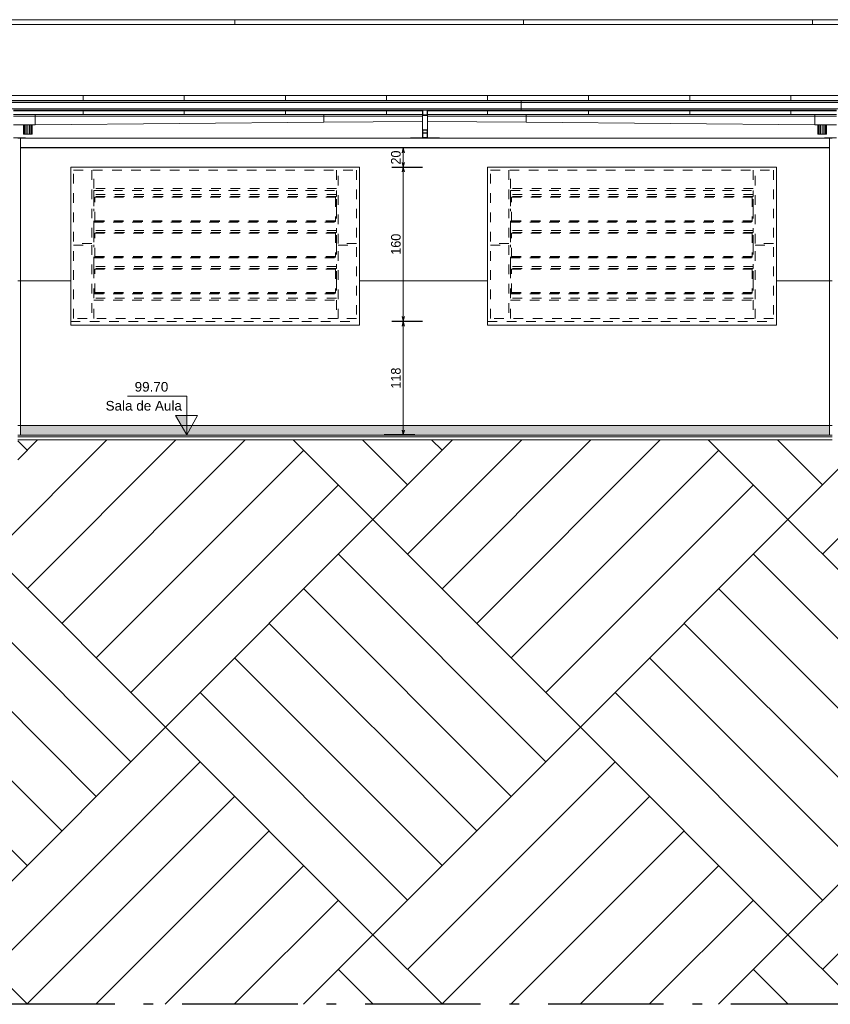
# Model space of a CAD drawing. Header units: millimetres. Extents: x -109 to 627, y -178 to 173.
# Tile 163 of 178: x 267.57 to 275.99, y 57.25 to 67.47. Entities that reach past the tile are written whole.
import ezdxf

# ---------------------------------------------------------------- set-up
doc = ezdxf.new("R2010")
doc.units = ezdxf.units.MM
doc.linetypes.add('ACAD_ISO10W100', pattern=[18.5, 12, -3, 0.5, -3])
doc.linetypes.add('Traço Curto', pattern=[0.00153, 0.001, -0.00053])
for name, color, linetype, lineweight in [('ARQ - COTA_NÍVEL', 2, 'Continuous', 5), ('ARQ - COTAS', 8, 'Continuous', 5), ('ARQ - ESTRUTURA_VIGA', 3, 'Continuous', 15), ('ARQ - FORRO', 7, 'Continuous', 9), ('ARQ - JANELA', 2, 'Traço Curto', 5), ('ARQ - PAREDE VISTA', 4, 'Continuous', 9), ('ARQ - PAREDES_HACHURA_SUPERFICIE', 8, 'Continuous', 9), ('ARQ - PILAR', 4, 'Continuous', 15), ('ARQ - PISO', 9, 'Continuous', 5)]:
    doc.layers.add(name, color=color, linetype=linetype, lineweight=lineweight)
doc.styles.add('Arial_2', font='arial.ttf', dxfattribs={"height": 0.15})
doc.styles.add('GULIM', font='Gulim.ttf')
doc.styles.get("Standard").update_dxf_attribs({"font": 'arial.ttf'})
doc.dimstyles.new('GULIM-100', dxfattribs={"dimtxt": 0.1, "dimasz": 0.05, "dimexe": 0.2, "dimexo": 0, "dimgap": 0.025, "dimtad": 1, "dimdec": 0, "dimlfac": 100, "dimzin": 12, "dimdsep": 46, "dimtxsty": 'GULIM', "dimblk": 'OPEN30', "dimcen": 0, "dimclrd": 152, "dimclre": 152, "dimclrt": 152, "dimaunit": 1, "dimadec": 0, "dimazin": 0, "dimtfac": 1.875, "dimtdec": 0, "dimtmove": 2, "dimatfit": 3, "dimldrblk": 'OPEN30', "dimfxl": 0, "dimtolj": 1, "dimtzin": 12, "dimlwd": -1, "dimarcsym": 0})

# ---------------------------------------------------------------- blocks, each defined once
blk = doc.blocks.new('out_ifc-3-Corte 5')
at = {"layer": 'ARQ - ESTRUTURA_VIGA'}
for p, q in [((8.527, 4.375), (11.527, 4.375)), ((8.527, 4.325), (11.527, 4.325)), ((11.527, 4.325), (11.527, 4.375)), ((11.527, 4.375), (14.527, 4.375)), ((11.527, 4.375), (11.527, 4.325)), ((11.527, 4.325), (14.527, 4.325)), ((14.527, 4.325), (14.527, 4.375)), ((14.527, 4.375), (17.527, 4.375)), ((14.527, 4.375), (14.527, 4.325)), ((14.527, 4.325), (17.527, 4.325)), ((17.527, 4.325), (17.527, 4.375)), ((17.527, 4.375), (20.527, 4.375)), ((17.527, 4.375), (17.527, 4.325)), ((17.527, 4.325), (20.527, 4.325)), ((9.952, 3.588), (8.902, 3.588)), ((9.952, 3.536), (9.952, 3.588)), ((11.002, 3.588), (9.952, 3.588)), ((9.952, 3.588), (9.952, 3.536)), ((11.002, 3.536), (11.002, 3.588)), ((12.052, 3.588), (11.002, 3.588)), ((11.002, 3.588), (11.002, 3.536)), ((12.052, 3.536), (12.052, 3.588)), ((13.102, 3.588), (12.052, 3.588)), ((12.052, 3.588), (12.052, 3.536)), ((13.102, 3.536), (13.102, 3.588)), ((14.152, 3.588), (13.102, 3.588)), ((13.102, 3.588), (13.102, 3.536)), ((14.152, 3.536), (14.152, 3.588)), ((15.202, 3.588), (14.152, 3.588)), ((14.152, 3.588), (14.152, 3.536)), ((15.202, 3.536), (15.202, 3.588)), ((16.252, 3.588), (15.202, 3.588)), ((15.202, 3.588), (15.202, 3.536)), ((16.252, 3.536), (16.252, 3.588)), ((17.302, 3.588), (16.252, 3.588)), ((16.252, 3.588), (16.252, 3.536)), ((17.302, 3.536), (17.302, 3.588)), ((18.352, 3.588), (17.302, 3.588)), ((17.302, 3.588), (17.302, 3.536)), ((8.502, 3.533), (14.502, 3.533)), ((8.502, 3.516), (14.502, 3.516)), ((8.502, 3.516), (14.502, 3.516)), ((8.902, 3.536), (9.952, 3.536)), ((9.952, 3.536), (9.952, 3.533)), ((9.952, 3.536), (11.002, 3.536)), ((9.952, 3.536), (9.952, 3.533)), ((11.002, 3.536), (11.002, 3.533)), ((11.002, 3.536), (12.052, 3.536)), ((11.002, 3.536), (11.002, 3.533)), ((12.052, 3.536), (12.052, 3.533)), ((12.052, 3.536), (13.102, 3.536)), ((12.052, 3.536), (12.052, 3.533)), ((13.102, 3.536), (13.102, 3.533)), ((13.102, 3.536), (14.152, 3.536)), ((13.102, 3.536), (13.102, 3.533)), ((14.152, 3.536), (14.152, 3.533)), ((14.152, 3.536), (15.202, 3.536)), ((14.152, 3.536), (14.152, 3.533)), ((14.502, 3.516), (14.502, 3.533)), ((14.502, 3.533), (20.302, 3.533)), ((14.502, 3.533), (14.502, 3.516)), ((14.502, 3.516), (14.502, 3.516)), ((14.502, 3.45), (14.502, 3.516)), ((14.502, 3.516), (20.302, 3.516)), ((14.502, 3.516), (14.502, 3.516)), ((14.502, 3.516), (20.302, 3.516)), ((14.502, 3.516), (14.502, 3.45)), ((15.202, 3.536), (15.202, 3.533)), ((15.202, 3.536), (16.252, 3.536)), ((15.202, 3.536), (15.202, 3.533)), ((16.252, 3.536), (16.252, 3.533)), ((16.252, 3.536), (17.302, 3.536)), ((16.252, 3.536), (16.252, 3.533)), ((17.302, 3.536), (17.302, 3.533)), ((17.302, 3.536), (18.352, 3.536)), ((17.302, 3.536), (17.302, 3.533)), ((8.502, 3.45), (14.502, 3.45)), ((13.477, 3.434), (9.227, 3.434)), ((9.227, 3.429), (13.477, 3.429)), ((9.452, 3.39), (9.452, 3.373)), ((12.452, 3.39), (9.452, 3.39)), ((9.952, 3.429), (9.952, 3.39)), ((9.952, 3.429), (9.952, 3.39)), ((11.002, 3.429), (11.002, 3.39)), ((11.002, 3.429), (11.002, 3.39)), ((12.052, 3.429), (12.052, 3.39)), ((12.052, 3.429), (12.052, 3.39)), ((12.452, 3.39), (12.452, 3.373)), ((13.477, 3.39), (12.452, 3.39)), ((12.452, 3.373), (12.452, 3.39)), ((13.102, 3.429), (13.102, 3.39)), ((13.102, 3.429), (13.102, 3.39)), ((13.477, 3.436), (13.477, 3.386)), ((13.527, 3.436), (13.477, 3.436)), ((13.477, 3.386), (13.527, 3.386)), ((13.477, 3.381), (13.477, 3.386)), ((13.477, 3.381), (13.527, 3.381)), ((13.477, 3.381), (13.477, 3.23)), ((13.479, 3.388), (13.479, 3.434)), ((13.479, 3.434), (13.525, 3.434)), ((13.525, 3.388), (13.479, 3.388)), ((13.525, 3.434), (13.525, 3.388)), ((13.527, 3.386), (13.527, 3.436)), ((14.502, 3.434), (13.527, 3.434)), ((13.527, 3.429), (14.502, 3.429)), ((14.552, 3.39), (13.527, 3.39)), ((13.527, 3.386), (13.527, 3.381)), ((13.527, 3.23), (13.527, 3.381)), ((14.152, 3.429), (14.152, 3.39)), ((14.152, 3.429), (14.152, 3.39)), ((14.502, 3.434), (14.502, 3.45)), ((14.502, 3.45), (20.302, 3.45)), ((14.502, 3.45), (14.502, 3.434)), ((14.502, 3.429), (14.502, 3.434)), ((17.777, 3.434), (14.502, 3.434)), ((14.502, 3.434), (14.502, 3.429)), ((14.502, 3.429), (17.777, 3.429)), ((14.552, 3.39), (14.552, 3.373)), ((17.552, 3.39), (14.552, 3.39)), ((14.552, 3.373), (14.552, 3.39)), ((15.202, 3.429), (15.202, 3.39)), ((15.202, 3.429), (15.202, 3.39)), ((16.252, 3.429), (16.252, 3.39)), ((16.252, 3.429), (16.252, 3.39)), ((17.302, 3.429), (17.302, 3.39)), ((17.302, 3.429), (17.302, 3.39)), ((17.552, 3.373), (17.552, 3.39)), ((9.333, 3.285), (9.333, 3.187)), ((9.336, 3.285), (9.336, 3.187)), ((9.346, 3.285), (9.346, 3.187)), ((9.36, 3.285), (9.36, 3.187)), ((9.377, 3.187), (9.377, 3.285)), ((9.394, 3.285), (9.394, 3.187)), ((9.409, 3.285), (9.409, 3.187)), ((9.418, 3.285), (9.418, 3.187)), ((9.422, 3.285), (9.422, 3.187)), ((12.452, 3.373), (9.452, 3.373)), ((12.452, 3.373), (9.452, 3.373)), ((9.452, 3.373), (9.452, 3.373)), ((9.452, 3.285), (9.452, 3.373)), ((9.452, 3.285), (12.452, 3.31)), ((13.477, 3.373), (12.452, 3.373)), ((13.477, 3.373), (12.452, 3.373)), ((12.452, 3.373), (12.452, 3.373)), ((12.452, 3.31), (12.452, 3.373)), ((12.452, 3.373), (12.452, 3.373)), ((12.452, 3.31), (12.452, 3.373)), ((12.452, 3.31), (13.477, 3.319)), ((14.552, 3.373), (13.527, 3.373)), ((14.552, 3.373), (13.527, 3.373)), ((13.527, 3.319), (14.552, 3.31)), ((17.552, 3.373), (14.552, 3.373)), ((14.552, 3.373), (14.552, 3.373)), ((17.552, 3.373), (14.552, 3.373)), ((14.552, 3.31), (14.552, 3.373)), ((14.552, 3.373), (14.552, 3.373)), ((14.552, 3.31), (14.552, 3.373)), ((14.552, 3.31), (17.552, 3.285)), ((17.552, 3.373), (17.552, 3.373)), ((17.552, 3.285), (17.552, 3.373)), ((17.583, 3.285), (17.583, 3.187)), ((17.586, 3.285), (17.586, 3.187)), ((17.596, 3.285), (17.596, 3.187)), ((17.61, 3.285), (17.61, 3.187)), ((17.627, 3.285), (17.627, 3.187)), ((17.644, 3.285), (17.644, 3.187)), ((17.659, 3.285), (17.659, 3.187)), ((17.668, 3.285), (17.668, 3.187)), ((17.672, 3.285), (17.672, 3.187)), ((9.333, 3.187), (9.336, 3.187)), ((9.336, 3.187), (9.346, 3.187)), ((9.346, 3.187), (9.36, 3.187)), ((9.36, 3.187), (9.377, 3.187)), ((9.377, 3.187), (9.394, 3.187)), ((9.394, 3.187), (9.409, 3.187)), ((9.409, 3.187), (9.418, 3.187)), ((9.418, 3.187), (9.422, 3.187)), ((13.527, 3.23), (13.477, 3.23)), ((13.477, 3.23), (13.477, 3.2)), ((13.477, 3.2), (13.479, 3.2)), ((13.527, 3.2), (13.477, 3.2)), ((13.477, 3.2), (13.477, 3.15)), ((13.479, 3.2), (13.479, 3.227)), ((13.479, 3.227), (13.525, 3.227)), ((13.479, 3.152), (13.479, 3.198)), ((13.479, 3.198), (13.525, 3.198)), ((13.525, 3.227), (13.525, 3.2)), ((13.525, 3.2), (13.527, 3.2)), ((13.525, 3.198), (13.525, 3.152)), ((13.527, 3.2), (13.527, 3.23)), ((13.527, 3.15), (13.527, 3.2)), ((17.583, 3.187), (17.586, 3.187)), ((17.586, 3.187), (17.596, 3.187)), ((17.596, 3.187), (17.61, 3.187)), ((17.61, 3.187), (17.627, 3.187)), ((17.627, 3.187), (17.644, 3.187)), ((17.644, 3.187), (17.659, 3.187)), ((17.659, 3.187), (17.668, 3.187)), ((17.668, 3.187), (17.672, 3.187)), ((9.352, 3.15), (9.227, 3.15)), ((9.352, 3.15), (9.352, 3.143)), ((13.477, 3.15), (13.352, 3.15)), ((13.352, 3.15), (13.352, 3.143)), ((13.477, 3.15), (13.527, 3.15)), ((13.525, 3.152), (13.479, 3.152)), ((13.652, 3.15), (13.527, 3.15)), ((13.652, 3.15), (13.652, 3.143)), ((17.777, 3.15), (17.652, 3.15)), ((17.652, 3.15), (17.652, 3.143))]:
    blk.add_line(p, q, dxfattribs=at)
at = {"layer": 'ARQ - PILAR'}
for p, q in [((9.452, 3.39), (9.227, 3.39)), ((9.452, 3.39), (9.452, 3.373)), ((17.552, 3.373), (17.552, 3.39)), ((17.777, 3.39), (17.552, 3.39)), ((9.452, 3.373), (9.227, 3.373)), ((9.452, 3.373), (9.227, 3.373)), ((9.227, 3.285), (9.452, 3.285)), ((9.452, 3.285), (9.452, 3.373)), ((9.452, 3.373), (9.452, 3.373)), ((17.552, 3.373), (17.552, 3.285)), ((17.552, 3.373), (17.552, 3.373)), ((17.777, 3.373), (17.552, 3.373)), ((17.777, 3.373), (17.552, 3.373)), ((17.552, 3.285), (17.777, 3.285))]:
    blk.add_line(p, q, dxfattribs=at)
blk = doc.blocks.new('JANELA BASCULANTE PRÁTICA DE REVIT - JANELA AÇO E VIDRO BASCULANTE 300X150-V3-Corte 5')
at = {"layer": 'ARQ - JANELA'}
for p, q in [((9.852, 1.273), (9.852, 2.813)), ((9.852, 2.813), (12.792, 2.813)), ((10.042, 2.813), (10.042, 2.053)), ((10.062, 2.623), (10.062, 2.813)), ((12.582, 2.813), (12.582, 2.623)), ((12.602, 2.053), (12.602, 2.813)), ((12.792, 2.813), (12.792, 1.273)), ((12.582, 2.623), (10.062, 2.623)), ((10.062, 2.559), (10.062, 2.603)), ((10.062, 2.603), (12.582, 2.603)), ((12.582, 2.559), (10.062, 2.559)), ((10.062, 2.559), (10.062, 2.538)), ((12.582, 2.603), (12.582, 2.559)), ((12.582, 2.559), (12.582, 2.538)), ((10.062, 2.538), (10.062, 2.411)), ((12.582, 2.538), (10.062, 2.538)), ((10.072, 2.531), (12.572, 2.531)), ((10.072, 2.281), (10.072, 2.531)), ((12.572, 2.531), (12.572, 2.281)), ((12.582, 2.411), (12.582, 2.538)), ((10.062, 2.186), (10.062, 2.411)), ((12.582, 2.411), (12.582, 2.186)), ((10.062, 2.274), (12.582, 2.274)), ((10.072, 2.288), (12.572, 2.288)), ((12.572, 2.281), (10.072, 2.281)), ((12.582, 2.186), (10.062, 2.186)), ((10.062, 2.186), (10.062, 2.165)), ((10.062, 2.165), (10.062, 2.037)), ((12.582, 2.165), (10.062, 2.165)), ((10.072, 2.158), (12.572, 2.158)), ((10.072, 1.908), (10.072, 2.158)), ((12.572, 2.158), (12.572, 1.908)), ((12.582, 2.186), (12.582, 2.165)), ((12.582, 2.037), (12.582, 2.165)), ((10.042, 2.053), (9.852, 2.053)), ((12.792, 2.053), (12.602, 2.053)), ((9.852, 2.033), (10.042, 2.033)), ((10.042, 2.033), (10.042, 1.273)), ((10.062, 1.813), (10.062, 2.037)), ((12.582, 2.037), (12.582, 1.813)), ((12.602, 1.273), (12.602, 2.033)), ((12.602, 2.033), (12.792, 2.033)), ((10.062, 1.901), (12.582, 1.901)), ((10.072, 1.915), (12.572, 1.915)), ((12.572, 1.908), (10.072, 1.908)), ((12.582, 1.813), (10.062, 1.813)), ((10.062, 1.813), (10.062, 1.791)), ((10.062, 1.791), (10.062, 1.664)), ((12.582, 1.791), (10.062, 1.791)), ((10.072, 1.784), (12.572, 1.784)), ((10.072, 1.535), (10.072, 1.784)), ((12.572, 1.784), (12.572, 1.535)), ((12.582, 1.813), (12.582, 1.791)), ((12.582, 1.664), (12.582, 1.791)), ((10.062, 1.483), (10.062, 1.664)), ((12.582, 1.664), (12.582, 1.483)), ((12.822, 1.243), (12.822, 1.663)), ((10.072, 1.542), (12.572, 1.542)), ((12.572, 1.535), (10.072, 1.535)), ((10.062, 1.528), (12.582, 1.528)), ((12.582, 1.483), (10.062, 1.483)), ((10.062, 1.273), (10.062, 1.463)), ((10.062, 1.463), (12.582, 1.463)), ((12.582, 1.463), (12.582, 1.273)), ((9.822, 1.243), (12.822, 1.243)), ((12.792, 1.273), (9.852, 1.273)), ((12.822, 1.203), (12.822, 1.243))]:
    blk.add_line(p, q, dxfattribs=at)
blk = doc.blocks.new('JANELA BASCULANTE PRÁTICA DE REVIT - JANELA AÇO E VIDRO BASCULANTE 300X150-V4-Corte 5')
at = {"layer": 'ARQ - JANELA'}
for p, q in [((14.182, 1.273), (14.182, 2.813)), ((14.182, 2.813), (17.122, 2.813)), ((14.372, 2.813), (14.372, 2.053)), ((14.392, 2.623), (14.392, 2.813)), ((16.912, 2.813), (16.912, 2.623)), ((16.932, 2.053), (16.932, 2.813)), ((17.122, 2.813), (17.122, 1.273)), ((16.912, 2.623), (14.392, 2.623)), ((14.392, 2.559), (14.392, 2.603)), ((14.392, 2.603), (16.912, 2.603)), ((16.912, 2.559), (14.392, 2.559)), ((14.392, 2.559), (14.392, 2.538)), ((16.912, 2.603), (16.912, 2.559)), ((16.912, 2.559), (16.912, 2.538)), ((14.392, 2.538), (14.392, 2.411)), ((16.912, 2.538), (14.392, 2.538)), ((14.402, 2.531), (16.902, 2.531)), ((14.402, 2.281), (14.402, 2.531)), ((16.902, 2.531), (16.902, 2.281)), ((16.912, 2.411), (16.912, 2.538)), ((14.392, 2.186), (14.392, 2.411)), ((16.912, 2.411), (16.912, 2.186)), ((14.392, 2.274), (16.912, 2.274)), ((14.402, 2.288), (16.902, 2.288)), ((16.902, 2.281), (14.402, 2.281)), ((16.912, 2.186), (14.392, 2.186)), ((14.392, 2.186), (14.392, 2.165)), ((14.392, 2.165), (14.392, 2.037)), ((16.912, 2.165), (14.392, 2.165)), ((14.402, 2.158), (16.902, 2.158)), ((14.402, 1.908), (14.402, 2.158)), ((16.902, 2.158), (16.902, 1.908)), ((16.912, 2.186), (16.912, 2.165)), ((16.912, 2.037), (16.912, 2.165)), ((14.372, 2.053), (14.182, 2.053)), ((17.122, 2.053), (16.932, 2.053)), ((14.182, 2.033), (14.372, 2.033)), ((14.372, 2.033), (14.372, 1.273)), ((14.392, 1.813), (14.392, 2.037)), ((16.912, 2.037), (16.912, 1.813)), ((16.932, 1.273), (16.932, 2.033)), ((16.932, 2.033), (17.122, 2.033)), ((14.392, 1.901), (16.912, 1.901)), ((14.402, 1.915), (16.902, 1.915)), ((16.902, 1.908), (14.402, 1.908)), ((16.912, 1.813), (14.392, 1.813)), ((14.392, 1.813), (14.392, 1.791)), ((14.392, 1.791), (14.392, 1.664)), ((16.912, 1.791), (14.392, 1.791)), ((14.402, 1.784), (16.902, 1.784)), ((14.402, 1.535), (14.402, 1.784)), ((16.902, 1.784), (16.902, 1.535)), ((16.912, 1.813), (16.912, 1.791)), ((16.912, 1.664), (16.912, 1.791)), ((14.392, 1.483), (14.392, 1.664)), ((16.912, 1.664), (16.912, 1.483)), ((14.402, 1.542), (16.902, 1.542)), ((16.902, 1.535), (14.402, 1.535)), ((14.392, 1.528), (16.912, 1.528)), ((16.912, 1.483), (14.392, 1.483)), ((14.392, 1.273), (14.392, 1.463)), ((14.392, 1.463), (16.912, 1.463)), ((16.912, 1.463), (16.912, 1.273)), ((14.153, 1.243), (17.152, 1.243)), ((17.122, 1.273), (14.182, 1.273))]:
    blk.add_line(p, q, dxfattribs=at)
blk = doc.blocks.new('_Open30')
at = {"color": 0, "linetype": 'ByBlock', "lineweight": -2}
for p, q in [((-1, 0.27), (0, 0)), ((0, 0), (-1, -0.27)), ((0, 0), (-1, 0))]:
    blk.add_line(p, q, dxfattribs=at)
blk = doc.blocks.new('*D960')
at = {"layer": 'ARQ - COTAS', "color": 152, "lineweight": -2, "transparency": 16777216}
for p, q in [((271.672, 66.142), (271.352, 66.142)), ((271.432, 65.942), (271.752, 65.942))]:
    blk.add_line(p, q, dxfattribs=at)
at = {"layer": 'ARQ - COTAS', "color": 152, "transparency": 16777216}
blk.add_line((271.552, 66.092), (271.552, 65.992), dxfattribs=at)
at = {"layer": 'Defpoints', "color": 0, "transparency": 16777216}
for p in [(271.672, 66.142), (271.432, 65.942), (271.552, 65.942)]:
    blk.add_point(p, dxfattribs=at)
at = {"layer": 'ARQ - COTAS', "color": 152, "transparency": 16777216, "xscale": 0.05, "yscale": 0.05, "zscale": 0.05}
for p, rotation in [((271.552, 66.142), 90), ((271.552, 65.942), 270)]:
    blk.add_blockref('_Open30', p, dxfattribs=dict(at, rotation=rotation))
at = {"layer": 'ARQ - COTAS', "color": 152, "transparency": 16777216, "insert": (271.475, 66.042), "char_height": 0.1, "width": 0.32397, "attachment_point": 5, "rotation": 90, "style": 'GULIM'}
blk.add_mtext('\\A1;20', dxfattribs=at)
blk = doc.blocks.new('*D961')
at = {"layer": 'ARQ - COTAS', "color": 152, "lineweight": -2, "transparency": 16777216}
for p, q in [((271.432, 65.942), (271.752, 65.942)), ((271.432, 64.342), (271.752, 64.342))]:
    blk.add_line(p, q, dxfattribs=at)
at = {"layer": 'ARQ - COTAS', "color": 152, "transparency": 16777216}
blk.add_line((271.552, 65.892), (271.552, 64.392), dxfattribs=at)
at = {"layer": 'Defpoints', "color": 0, "transparency": 16777216}
for p in [(271.432, 65.942), (271.432, 64.342), (271.552, 64.342)]:
    blk.add_point(p, dxfattribs=at)
at = {"layer": 'ARQ - COTAS', "color": 152, "transparency": 16777216, "xscale": 0.05, "yscale": 0.05, "zscale": 0.05}
for p, rotation in [((271.552, 65.942), 90), ((271.552, 64.342), 270)]:
    blk.add_blockref('_Open30', p, dxfattribs=dict(at, rotation=rotation))
at = {"layer": 'ARQ - COTAS', "color": 152, "transparency": 16777216, "insert": (271.475, 65.142), "char_height": 0.1, "width": 0.32397, "attachment_point": 5, "rotation": 90, "style": 'GULIM'}
blk.add_mtext('\\A1;160', dxfattribs=at)
blk = doc.blocks.new('*D962')
at = {"layer": 'ARQ - COTAS', "color": 152, "lineweight": -2, "transparency": 16777216}
for p, q in [((271.432, 64.342), (271.752, 64.342)), ((271.672, 63.162), (271.352, 63.162))]:
    blk.add_line(p, q, dxfattribs=at)
at = {"layer": 'ARQ - COTAS', "color": 152, "transparency": 16777216}
blk.add_line((271.552, 64.292), (271.552, 63.212), dxfattribs=at)
at = {"layer": 'Defpoints', "color": 0, "transparency": 16777216}
for p in [(271.432, 64.342), (271.552, 63.162), (271.672, 63.162)]:
    blk.add_point(p, dxfattribs=at)
at = {"layer": 'ARQ - COTAS', "color": 152, "transparency": 16777216, "xscale": 0.05, "yscale": 0.05, "zscale": 0.05}
for p, rotation in [((271.552, 64.342), 90), ((271.552, 63.162), 270)]:
    blk.add_blockref('_Open30', p, dxfattribs=dict(at, rotation=rotation))
at = {"layer": 'ARQ - COTAS', "color": 152, "transparency": 16777216, "insert": (271.475, 63.752), "char_height": 0.1, "width": 0.32397, "attachment_point": 5, "rotation": 90, "style": 'GULIM'}
blk.add_mtext('\\A1;118', dxfattribs=at)
blk = doc.blocks.new('Elevações de ponto - Cota de Nível 1-5501281-Corte 1')
at = {"layer": 'ARQ - COTA_NÍVEL'}
blk.add_hatch(color=256, dxfattribs=at).paths.add_polyline_path([(17.03, 0.096), (16.914, -0.105), (16.914, 0.096)], flags=0)
for p, q in [((16.914, 0.297), (16.914, 0.096)), ((16.914, 0.297), (17.53, 0.297)), ((16.803, 0.096), (16.914, -0.105)), ((16.914, 0.096), (16.803, 0.096)), ((17.03, 0.096), (16.914, 0.096)), ((16.914, 0.096), (16.914, -0.105)), ((16.914, -0.105), (17.03, 0.096))]:
    blk.add_line(p, q, dxfattribs=at)

msp = doc.modelspace()

# ---------------------------------------------------------------- hatches: boundary and pattern name
h = msp.add_hatch()
h.set_pattern_fill('AR-PARQ1', color=34, scale=0.01, angle=45)
h.set_pattern_definition([(135, (275.5443, -36.8607), (-4.31052, 0), [3.048, -3.048]), (135, (275.9035, -36.5014), (-4.31052, 0), [3.048, -3.048]), (135, (276.2627, -36.1422), (-4.31052, 0), [3.048, -3.048]), (135, (276.622, -35.783), (-4.31052, 0), [3.048, -3.048]), (135, (276.9812, -35.4238), (-4.31052, 0), [3.048, -3.048]), (135, (277.3404, -35.0646), (-4.31052, 0), [3.048, -3.048]), (135, (277.6996, -34.7054), (-4.31052, 0), [3.048, -3.048]), (45, (273.389, -34.7054), (4.31052, 0), [3.048, -3.048]), (45, (273.03, -34.3462), (4.31052, 0), [3.048, -3.048]), (45, (272.6706, -33.987), (4.31052, 0), [3.048, -3.048]), (45, (272.3114, -33.6278), (4.31052, 0), [3.048, -3.048]), (45, (271.9522, -33.2686), (4.31052, 0), [3.048, -3.048]), (45, (271.593, -32.9093), (4.31052, 0), [3.048, -3.048]), (45, (271.2338, -32.55), (4.31052, 0), [3.048, -3.048])])
h.paths.add_polyline_path([(341.86921, 60.3517), (346.76921, 60.3517), (346.76921, 60.7517), (336.88103, 60.7517), (309.36392, 62.92134), (309.09292, 62.9317), (304.37869, 62.9317), (304.37869, 62.8417), (304.12673, 62.8417), (304.12673, 63.0417), (292.8481, 63.0417), (292.8481, 62.8417), (292.6024, 62.8417), (292.6024, 62.9317), (284.74715, 62.9317), (284.74715, 62.8417), (284.60715, 62.8417), (284.60715, 63.1117), (276.14715, 63.1117), (276.14715, 62.8417), (276.00715, 62.8417), (276.00715, 63.1117), (267.54715, 63.1117), (267.54715, 62.8417), (267.40715, 62.8417), (267.40715, 63.1117), (261.34715, 63.1117), (261.34715, 62.8417), (261.20715, 62.8417), (259.6674, 62.8917), (259.6674, 57.2517), (359.7549, 57.2517), (359.7549, 60.7517), (347.96921, 60.7517), (347.96921, 60.3517), (348.76921, 60.3517), (348.76921, 57.7517), (341.86921, 57.7517)])
h.paths.add_polyline_path([(341.42992, 59.10939), (341.42992, 59.39427), (341.24357, 59.39427), (341.24357, 59.10939)], flags=24)
at = {"layer": 'ARQ - PAREDES_HACHURA_SUPERFICIE'}
h = msp.add_hatch(dxfattribs=at)
h.set_pattern_fill('FP_9', color=256, style=0, pattern_type=2)
h.set_pattern_definition([(50, (272.9558, 63.78426), (0.364799, -0.031967), [0.038, -0.419]), (355, (272.9558, 63.78426), (-0.07092, 0.382637), [0.03, -0.335]), (100.451, (272.9868, 63.78126), (0.294358, 0.350205), [0.032, -0.356]), (46.184, (272.9558, 63.88626), (0.542072, -0.08357), [0.057, -0.629]), (96.636, (273.0018, 63.87926), (0.474956, 0.495204), [0.049, -0.534]), (351.184, (272.9558, 63.88626), (0.47449, 0.49513), [0.046, -0.503]), (21, (273.0068, 63.86026), (0.303562, -0.204817), [0.038, -0.419]), (326, (273.0068, 63.86026), (0.123477, 0.369045), [0.03, -0.335]), (71.451, (273.0328, 63.84326), (0.427234, 0.163588), [0.032, -0.356]), (37.5, (272.95579, 63.78426), (0.0065432, 0.1688822), [0.017, -0.314, 0.017, -0.324, -0.337]), (37.5, (272.95579, 63.78426), (0.0065432, 0.1688822), [-0.672, 0.017, -0.32]), (7.5, (272.95579, 63.78426), (0.1340145, 0.200205), [0.017, -0.177, 0.017, -0.307, -0.128]), (7.5, (272.95579, 63.78426), (0.1340145, 0.200205), [-0.518, 0.017, -0.112]), (327.5, (272.84279, 63.78426), (0.2712697, -0.011564), [0.017, -0.11, 0.017, -0.379, -0.526]), (327.5, (272.84279, 63.78426), (0.2712697, -0.011564), [-0.523, 0.017, -0.509]), (317.5, (272.7918, 63.78426), (0.29645, 0.051163), [0.017, -0.148, 0.017, -0.246, -0.373]), (317.5, (272.7918, 63.78426), (0.29645, 0.051163), [-0.428, 0.017, -0.357])])
h.paths.add_polyline_path([(274.65636, 63.1617), (275.97715, 63.1617), (275.97715, 63.2617), (267.57715, 63.2617), (267.57715, 63.1617), (272.95594, 63.1617)], flags=0)

# ---------------------------------------------------------------- linework, layer by layer
at = {"color": 2, "linetype": 'ACAD_ISO10W100', "ltscale": 0.1}
msp.add_lwpolyline([(359.7549, 60.7517), (359.7549, 57.2517), (259.6674, 57.2517), (259.6674, 62.8917)], dxfattribs=at)
at = {"layer": 'ARQ - FORRO'}
for p, q in [((275.97715, 66.1467), (267.57715, 66.1467)), ((267.57715, 66.1417), (275.97715, 66.1417))]:
    msp.add_line(p, q, dxfattribs=at)
at = {"layer": 'ARQ - PAREDE VISTA'}
for p, q in [((267.57715, 66.2417), (267.54715, 66.2417)), ((267.57715, 63.1617), (267.57715, 66.2417)), ((275.97715, 66.2417), (267.57715, 66.2417)), ((275.97715, 66.2417), (275.97715, 63.1617)), ((276.00715, 66.2417), (275.97715, 66.2417)), ((268.09715, 64.3017), (268.09715, 65.9417)), ((268.09715, 65.9417), (271.09711, 65.9417)), ((271.09711, 65.9417), (271.09711, 64.7617)), ((272.42711, 64.7617), (272.42711, 65.9417)), ((272.42711, 65.9417), (275.42715, 65.9417)), ((275.42715, 65.9417), (275.42715, 64.3017)), ((267.57715, 64.7617), (267.54715, 64.7617)), ((271.09731, 64.7617), (271.09731, 64.3017)), ((272.42731, 64.3017), (272.42731, 64.7617)), ((276.00715, 64.7617), (275.97715, 64.7617)), ((271.09731, 64.3017), (268.09715, 64.3017)), ((275.42715, 64.3017), (272.42731, 64.3017)), ((267.57715, 63.2617), (267.54715, 63.2617)), ((275.97715, 63.2617), (267.57715, 63.2617)), ((276.00715, 63.2617), (275.97715, 63.2617))]:
    msp.add_line(p, q, dxfattribs=at)
at = {"layer": 'ARQ - PAREDE VISTA', "color": 1}
for p, q in [((268.09715, 64.7617), (267.57715, 64.7617)), ((271.09711, 64.7617), (272.42731, 64.7617)), ((275.97715, 64.7617), (275.42715, 64.7617))]:
    msp.add_line(p, q, dxfattribs=at)
at = {"layer": 'ARQ - PISO'}
for p, q in [((276.00715, 63.1617), (267.54715, 63.1617)), ((276.00715, 63.1417), (267.54715, 63.1417)), ((267.54715, 63.1117), (276.00715, 63.1117))]:
    msp.add_line(p, q, dxfattribs=at)

# ---------------------------------------------------------------- block references
msp.add_blockref('out_ifc-3-Corte 5', (258.27479, 63.09826))
at = {"layer": 'ARQ - COTA_NÍVEL', "extrusion": (0, 0, -1)}
msp.add_blockref('Elevações de ponto - Cota de Nível 1-5501281-Corte 1', (-286.21703, 63.26695), dxfattribs=at)
at = {"layer": 'ARQ - JANELA'}
for name in ['JANELA BASCULANTE PRÁTICA DE REVIT - JANELA AÇO E VIDRO BASCULANTE 300X150-V3-Corte 5', 'JANELA BASCULANTE PRÁTICA DE REVIT - JANELA AÇO E VIDRO BASCULANTE 300X150-V4-Corte 5']:
    msp.add_blockref(name, (258.27479, 63.09826), dxfattribs=at)

# ---------------------------------------------------------------- texts
at = {"color": 2}
msp.add_text('Sala de Aula', height=0.1, dxfattribs=at).set_placement((268.45976, 63.41538))
at = {"layer": 'ARQ - COTA_NÍVEL', "insert": (268.76136, 63.7123), "char_height": 0.1, "width": 0.3807449, "attachment_point": 1, "line_spacing_factor": 0.941778, "style": 'Arial_2'}
msp.add_mtext('99.70', dxfattribs=at)

# ---------------------------------------------------------------- dimensions: what is measured, and where the dimension line sits
at = {"layer": 'ARQ - COTAS'}
for base, p1, p2, picture, middle in [((271.55163, 65.9417), (271.67163, 66.1417), (271.43163, 65.9417), '*D960', (271.47537, 66.0417)), ((271.55163, 64.3417), (271.43163, 65.9417), (271.43163, 64.3417), '*D961', (271.47523, 65.1417)), ((271.55163, 63.1617), (271.43163, 64.3417), (271.67163, 63.1617), '*D962', (271.47523, 63.7517))]:
    dim = msp.add_linear_dim(base=base, p1=p1, p2=p2, angle=90, dimstyle='GULIM-100', dxfattribs=at)
    dim.commit()
    dim.dimension.update_dxf_attribs({"geometry": picture, "text_midpoint": middle})

doc.saveas('drawing.dxf')
